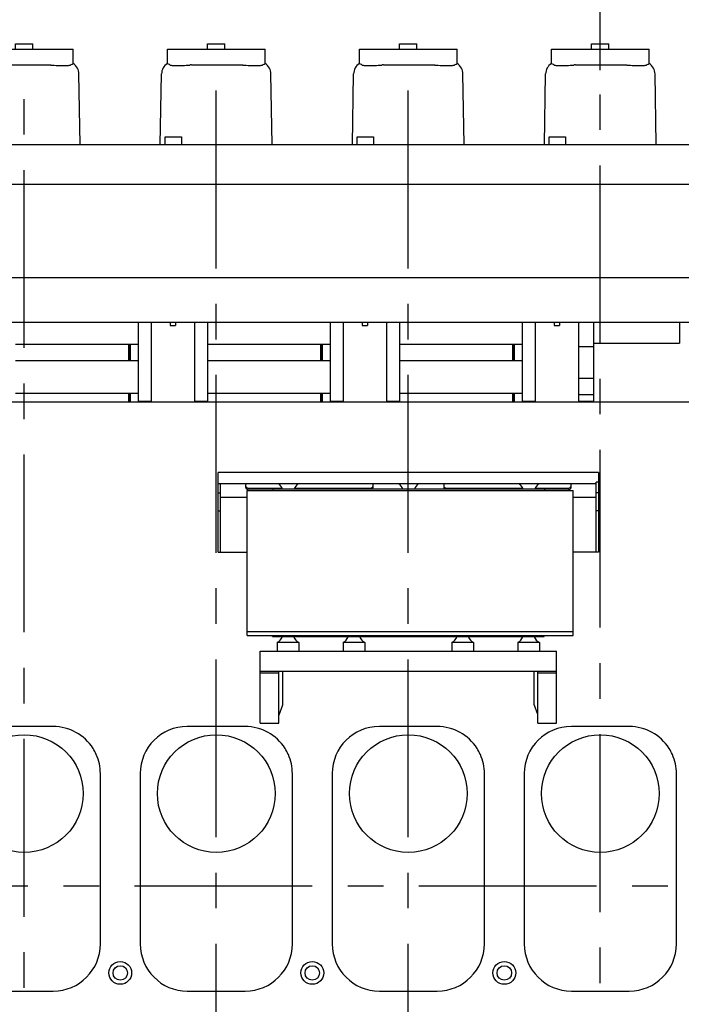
# Model space of a CAD drawing. Header units: millimetres. Extents: x 0 to 1189, y 0 to 841.
# Tile 89 of 117: x 770 to 861, y 584 to 720. Entities that reach past the tile are written whole.
import ezdxf
from ezdxf.enums import TextEntityAlignment as Align

# ---------------------------------------------------------------- set-up
doc = ezdxf.new("R2010")
doc.units = ezdxf.units.MM
doc.header["$LTSCALE"] = 65.395
doc.linetypes.add('CENTER', pattern=[0.6, 0.375, -0.075, 0.075, -0.075])
doc.layers.get('0').update_dxf_attribs({"linetype": 'CONTINUOUS'})
for name, color, linetype in [('0006_994800_79_SIMPLE1_X_PBL160', 7, 'CONTINUOUS'), ('1907_210700_40_SIMPLE1_T2_X_PBL199', 7, 'CONTINUOUS'), ('1907_210700_40_SIMPLE1_T2_X_PBL203', 7, 'CONTINUOUS'), ('1907_210700_40_SIMPLE1_T2_X_PBL205', 7, 'CONTINUOUS'), ('1907_210700_40_SIMPLE1_T2_X_PBL207', 7, 'CONTINUOUS'), ('1907_210700_40_SIMPLE1_X_ABL198', 7, 'CONTINUOUS'), ('1907_210700_40_SIMPLE1_X_ABL202', 7, 'CONTINUOUS'), ('1907_210700_40_SIMPLE1_X_ABL204', 7, 'CONTINUOUS'), ('1907_210700_40_SIMPLE1_X_ABL206', 7, 'CONTINUOUS'), ('1907_211000_02_SIMPLE1_T1_X_PBL193', 7, 'CONTINUOUS'), ('1907_211000_02_SIMPLE1_X_ABL192', 7, 'CONTINUOUS'), ('1907_884500_18_SIMPLE1_A#AF0_ABL136', 7, 'CONTINUOUS'), ('1907_884500_18_SIMPLE1_T1_A_PBL152', 7, 'CONTINUOUS'), ('1907_884500_18_SIMPLE1_T2_A_PBL170', 7, 'CONTINUOUS'), ('1947_000000_IMO-2_SKL_PBL135', 7, 'CONTINUOUS'), ('1947_111100_12_SIMPLE1_T1_X_PBL95', 7, 'CONTINUOUS'), ('1947_111100_12_SIMPLE1_X_ABL94', 7, 'CONTINUOUS'), ('1947_111200_09_SIMPLE1_C_ABL103', 7, 'CONTINUOUS'), ('1947_111200_09_SIMPLE1_T6_C_PBL128', 7, 'CONTINUOUS'), ('1947_111200_09_SIMPLE1_T6_C_PBL129', 7, 'CONTINUOUS'), ('1947_111200_09_SIMPLE1_T6_C_PBL130', 7, 'CONTINUOUS'), ('1947_111200_09_SIMPLE1_T6_C_PBL131', 7, 'CONTINUOUS'), ('1947_832000_08_SIMPLE1_T2_X_PBL178', 7, 'CONTINUOUS'), ('1947_832000_08_SIMPLE1_T2_X_PBL179', 7, 'CONTINUOUS'), ('1947_832000_08_SIMPLE1_T2_X_PBL180', 7, 'CONTINUOUS'), ('1947_832000_08_SIMPLE1_T3_X_PBL183', 7, 'CONTINUOUS'), ('1947_832000_08_SIMPLE1_T3_X_PBL184', 7, 'CONTINUOUS'), ('1947_832000_08_SIMPLE1_T3_X_PBL186', 7, 'CONTINUOUS'), ('1947_832000_08_SIMPLE1_T3_X_PBL187', 7, 'CONTINUOUS'), ('1947_832000_08_SIMPLE1_T3_X_PBL188', 7, 'CONTINUOUS'), ('1947_832000_08_SIMPLE1_T5_X_PBL190', 7, 'CONTINUOUS'), ('1947_832000_08_SIMPLE1_T5_X_PBL191', 7, 'CONTINUOUS'), ('1947_832000_08_SIMPLE1_X_ABL118', 7, 'CONTINUOUS'), ('1947_864200_02_ABL194', 7, 'CONTINUOUS'), ('1947_864200_02_SKL_PBL200', 7, 'CONTINUOUS'), ('32007_040000_TLKGS_KS_V_ABL99', 7, 'CONTINUOUS'), ('32007_041000_TLKGS_KS_V_ABL100', 7, 'CONTINUOUS'), ('32007_833000_01_SIMPLE1_T1_X_PBL181', 7, 'CONTINUOUS'), ('32007_833000_01_SIMPLE1_X#AF0_ABL27', 7, 'CONTINUOUS'), ('32087_000000_TLKGS_MARKETING_ABL3', 7, 'CONTINUOUS'), ('32087_030000_TLKGS_ABL153', 7, 'CONTINUOUS'), ('32087_030000_TLKGS_V_ABL14', 7, 'CONTINUOUS'), ('32087_100000_TLKGS_V_ABL20', 7, 'CONTINUOUS'), ('32087_111000_01_SIMPLE1_X_ABL93', 7, 'CONTINUOUS'), ('32087_171000_01_SIMPLE1_T2_X_PBL197', 7, 'CONTINUOUS'), ('32087_171000_01_SIMPLE1_T2_X_PBL201', 7, 'CONTINUOUS'), ('32087_171000_01_SIMPLE1_T2_X_PBL208', 7, 'CONTINUOUS'), ('32087_171000_01_SIMPLE1_T2_X_PBL209', 7, 'CONTINUOUS'), ('32087_171000_01_SIMPLE1_X_ABL141', 7, 'CONTINUOUS'), ('32087_200000_TLKGS_V_ABL120', 7, 'CONTINUOUS'), ('32087_700000_TLKGS_V_ABL15', 7, 'CONTINUOUS'), ('32087_727000_01_SIMPLE1_T1_X_PBL17', 7, 'CONTINUOUS'), ('32087_727000_01_SIMPLE1_X_ABL16', 7, 'CONTINUOUS'), ('32087_800000_TLKGS_ABL154', 7, 'CONTINUOUS'), ('32087_800000_TLKGS_V_ABL26', 7, 'CONTINUOUS'), ('new_view_1_VBL0', 7, 'CONTINUOUS')]:
    doc.layers.add(name, color=color, linetype=linetype)
doc.styles.get("Standard").update_dxf_attribs({"font": 'txt', "width": 0.6})
doc.dimstyles.new('DIMSTYLE_2', dxfattribs={"dimtxt": 3.5, "dimasz": 3.5, "dimexe": 1.8, "dimexo": 0, "dimgap": 0.875, "dimtad": 1, "dimdec": 0, "dimlfac": 20, "dimdsep": 46, "dimtxsty": 'Standard', "dimblk": '_FILLED', "dimblk1": '_FILLED', "dimblk2": '_FILLED', "dimcen": 0.09, "dimadec": 0, "dimazin": 0, "dimtp": 2, "dimtm": 2, "dimtfac": 1, "dimtdec": 0, "dimtofl": 0, "dimtmove": 0, "dimatfit": 3, "dimldrblk": '_FILLED', "dimfxl": 1, "dimtolj": 1, "dimarcsym": 0})

# ---------------------------------------------------------------- blocks, each defined once
blk = doc.blocks.new('_FILLED')
at = {"color": 0, "linetype": 'ByBlock'}
blk.add_solid([(0, 0), (-1, 0.167), (-1, -0.167)], dxfattribs=at)
blk = doc.blocks.new('*D3')
at = {"color": 2, "linetype": 'Continuous'}
for p, q in [((565.94, 756.26), (565.94, 763.35)), ((850, 712.55), (850, 763.35)), ((565.94, 761.55), (707.97, 761.55)), ((850, 761.55), (707.97, 761.55))]:
    blk.add_line(p, q, dxfattribs=at)
at = {"color": 2, "linetype": 'Continuous', "xscale": 3.5, "yscale": 3.5, "zscale": 3.5, "rotation": 180}
blk.add_blockref('_FILLED', (565.94, 761.55), dxfattribs=at)
at = {"color": 2, "linetype": 'Continuous', "xscale": 3.5, "yscale": 3.5, "zscale": 3.5}
blk.add_blockref('_FILLED', (850, 761.55), dxfattribs=at)
at = {"color": 2, "linetype": 'Continuous', "width": 0.619048}
blk.add_text('5681', height=3.5, dxfattribs=at).set_placement((707.97, 762.42), align=Align.CENTER)
blk = doc.blocks.new('*D24')
at = {"color": 2, "linetype": 'Continuous'}
for p, q in [((589.89, 748.52), (907.24, 748.52)), ((905.44, 748.52), (905.44, 674.26)), ((905.44, 600), (905.44, 674.26)), ((885.6, 600), (907.24, 600))]:
    blk.add_line(p, q, dxfattribs=at)
at = {"color": 2, "linetype": 'Continuous', "xscale": 3.5, "yscale": 3.5, "zscale": 3.5}
for p, rotation in [((905.44, 748.52), 90), ((905.44, 600), 270)]:
    blk.add_blockref('_FILLED', p, dxfattribs=dict(at, rotation=rotation))
at = {"color": 2, "linetype": 'Continuous', "width": 0.690476}
blk.add_text('2970', height=3.5, rotation=90, dxfattribs=at).set_placement((904.56, 674.26), align=Align.CENTER)
blk = doc.blocks.new('32087_727000_01_SIMPLE1_T1_X_PBL17', base_point=(724.19, 712.25))
at = {"layer": '32087_727000_01_SIMPLE1_T1_X_PBL17', "color": 7, "linetype": 'Continuous'}
for p, q in [((648.92, 702.3), (868.52, 702.3)), ((782.48, 702.3), (785.02, 702.3)), ((782.48, 702.3), (782.48, 702.3)), ((785.02, 702.3), (785.02, 702.3)), ((789.96, 703.35), (792.21, 703.35)), ((789.96, 702.3), (789.96, 703.35)), ((792.21, 703.35), (792.21, 702.3)), ((808.98, 702.3), (811.52, 702.3)), ((808.98, 702.3), (808.98, 702.3)), ((811.52, 702.3), (811.52, 702.3)), ((816.46, 703.35), (818.71, 703.35)), ((816.46, 702.3), (816.46, 703.35)), ((818.71, 703.35), (818.71, 702.3)), ((835.48, 702.3), (838.02, 702.3)), ((835.48, 702.3), (835.48, 702.3)), ((838.02, 702.3), (838.02, 702.3)), ((842.96, 703.35), (845.21, 703.35)), ((842.96, 702.3), (842.96, 703.35)), ((845.21, 703.35), (845.21, 702.3)), ((648.92, 696.83), (868.52, 696.83)), ((648.92, 683.93), (868.52, 683.93)), ((648.92, 677.8), (868.52, 677.8))]:
    blk.add_line(p, q, dxfattribs=at)
blk = doc.blocks.new('32087_727000_01_SIMPLE1_X_ABL16', base_point=(724.19, 712.25))
at = {"layer": '32087_727000_01_SIMPLE1_T1_X_PBL17'}
blk.add_blockref('32087_727000_01_SIMPLE1_T1_X_PBL17', (724.19, 712.25), dxfattribs=at)
blk = doc.blocks.new('32087_700000_TLKGS_V_ABL15', base_point=(724.19, 712.25))
at = {"layer": '32087_727000_01_SIMPLE1_X_ABL16'}
blk.add_blockref('32087_727000_01_SIMPLE1_X_ABL16', (724.19, 712.25), dxfattribs=at)
blk = doc.blocks.new('1947_111100_12_SIMPLE1_T1_X_PBL95', base_point=(754.8, 619.62))
at = {"layer": '1947_111100_12_SIMPLE1_T1_X_PBL95', "color": 7, "linetype": 'Continuous'}
blk.add_line((863.96, 666.75), (645.14, 666.75), dxfattribs=at)
for centre, radius in [((783.75, 588), 1.57), ((810.25, 588), 1.57), ((836.75, 588), 1.57), ((783.75, 588), 1), ((810.25, 588), 1), ((836.75, 588), 1)]:
    blk.add_circle(centre, radius, dxfattribs=at)
blk = doc.blocks.new('1947_111100_12_SIMPLE1_X_ABL94', base_point=(754.8, 619.625))
at = {"layer": '1947_111100_12_SIMPLE1_T1_X_PBL95'}
blk.add_blockref('1947_111100_12_SIMPLE1_T1_X_PBL95', (754.8, 619.625), dxfattribs=at)
blk = doc.blocks.new('32087_111000_01_SIMPLE1_X_ABL93', base_point=(754.8, 619.625))
at = {"layer": '1947_111100_12_SIMPLE1_X_ABL94'}
blk.add_blockref('1947_111100_12_SIMPLE1_X_ABL94', (754.8, 619.625), dxfattribs=at)
blk = doc.blocks.new('1947_111200_09_SIMPLE1_T6_C_PBL128', base_point=(770.5, 603.75))
at = {"layer": '1947_111200_09_SIMPLE1_T6_C_PBL128', "color": 7, "linetype": 'Continuous'}
for p, q in [((774.5, 622), (766.5, 622)), ((760, 615.5), (760, 592)), ((781, 592), (781, 615.5)), ((766.5, 585.5), (774.5, 585.5))]:
    blk.add_line(p, q, dxfattribs=at)
blk.add_circle((770.5, 612.75), 8.12, dxfattribs=at)
for centre, radius, start, end in [((766.5, 615.5), 6.5, 90, 180), ((774.5, 615.5), 6.5, 32.2971, 90), ((774.55, 615.53), 6.44, 23.9005, 32.3361), ((774.48, 615.5), 6.52, 0, 23.9005), ((766.5, 592), 6.5, 180, 270), ((774.5, 592), 6.5, 270, 360)]:
    blk.add_arc(centre, radius, start, end, dxfattribs=at)
blk = doc.blocks.new('1947_111200_09_SIMPLE1_T6_C_PBL129', base_point=(797, 603.75))
at = {"layer": '1947_111200_09_SIMPLE1_T6_C_PBL129', "color": 7, "linetype": 'Continuous'}
for p, q in [((801, 622), (793, 622)), ((786.5, 615.5), (786.5, 592)), ((807.5, 592), (807.5, 615.5)), ((793, 585.5), (801, 585.5))]:
    blk.add_line(p, q, dxfattribs=at)
blk.add_circle((797, 612.75), 8.12, dxfattribs=at)
for centre, radius, start, end in [((793, 615.5), 6.5, 90, 180), ((801, 615.5), 6.5, 32.2971, 90), ((801.05, 615.53), 6.44, 23.9005, 32.3361), ((800.98, 615.5), 6.52, 0, 23.9005), ((793, 592), 6.5, 180, 270), ((801, 592), 6.5, 270, 360)]:
    blk.add_arc(centre, radius, start, end, dxfattribs=at)
blk = doc.blocks.new('1947_111200_09_SIMPLE1_T6_C_PBL130', base_point=(823.5, 603.75))
at = {"layer": '1947_111200_09_SIMPLE1_T6_C_PBL130', "color": 7, "linetype": 'Continuous'}
for p, q in [((827.5, 622), (819.5, 622)), ((813, 615.5), (813, 592)), ((834, 592), (834, 615.5)), ((819.5, 585.5), (827.5, 585.5))]:
    blk.add_line(p, q, dxfattribs=at)
blk.add_circle((823.5, 612.75), 8.12, dxfattribs=at)
for centre, radius, start, end in [((819.5, 615.5), 6.5, 90, 180), ((827.5, 615.5), 6.5, 32.2971, 90), ((827.55, 615.53), 6.44, 23.9005, 32.3361), ((827.48, 615.5), 6.52, 0, 23.9005), ((819.5, 592), 6.5, 180, 270), ((827.5, 592), 6.5, 270, 360)]:
    blk.add_arc(centre, radius, start, end, dxfattribs=at)
blk = doc.blocks.new('1947_111200_09_SIMPLE1_T6_C_PBL131', base_point=(850, 603.75))
at = {"layer": '1947_111200_09_SIMPLE1_T6_C_PBL131', "color": 7, "linetype": 'Continuous'}
for p, q in [((854, 622), (846, 622)), ((839.5, 615.5), (839.5, 592)), ((860.5, 592), (860.5, 615.5)), ((846, 585.5), (854, 585.5))]:
    blk.add_line(p, q, dxfattribs=at)
blk.add_circle((850, 612.75), 8.12, dxfattribs=at)
for centre, radius, start, end in [((846, 615.5), 6.5, 90, 180), ((854, 615.5), 6.5, 32.2971, 90), ((854.05, 615.53), 6.44, 23.9005, 32.3361), ((853.98, 615.5), 6.52, 0, 23.9005), ((846, 592), 6.5, 180, 270), ((854, 592), 6.5, 270, 360)]:
    blk.add_arc(centre, radius, start, end, dxfattribs=at)
blk = doc.blocks.new('1947_111200_09_SIMPLE1_C_ABL103', base_point=(758.85, 624.9375))
at = {"layer": '1947_111200_09_SIMPLE1_T6_C_PBL128'}
blk.add_blockref('1947_111200_09_SIMPLE1_T6_C_PBL128', (770.50162, 603.75), dxfattribs=at)
at = {"layer": '1947_111200_09_SIMPLE1_T6_C_PBL129'}
blk.add_blockref('1947_111200_09_SIMPLE1_T6_C_PBL129', (797.00108, 603.75), dxfattribs=at)
at = {"layer": '1947_111200_09_SIMPLE1_T6_C_PBL130'}
blk.add_blockref('1947_111200_09_SIMPLE1_T6_C_PBL130', (823.50054, 603.75), dxfattribs=at)
at = {"layer": '1947_111200_09_SIMPLE1_T6_C_PBL131'}
blk.add_blockref('1947_111200_09_SIMPLE1_T6_C_PBL131', (850, 603.75), dxfattribs=at)
blk = doc.blocks.new('32087_171000_01_SIMPLE1_T2_X_PBL197', base_point=(771.8, 670.75))
at = {"layer": '32087_171000_01_SIMPLE1_T2_X_PBL197', "color": 7, "linetype": 'Continuous'}
for p, q in [((758.6, 672.5), (758.6, 674.75)), ((758.67, 672.5), (758.67, 674.75)), ((784.92, 672.5), (784.92, 674.75)), ((785, 672.5), (785, 674.75)), ((758.6, 666.75), (758.6, 668)), ((758.67, 666.75), (758.67, 668)), ((784.92, 666.75), (784.92, 668)), ((785, 666.75), (785, 668))]:
    blk.add_line(p, q, dxfattribs=at)
blk = doc.blocks.new('32087_171000_01_SIMPLE1_T2_X_PBL201', base_point=(798.3, 670.75))
at = {"layer": '32087_171000_01_SIMPLE1_T2_X_PBL201', "color": 7, "linetype": 'Continuous'}
for p, q in [((785.1, 672.5), (785.1, 674.75)), ((785.17, 672.5), (785.17, 674.75)), ((811.42, 672.5), (811.42, 674.75)), ((811.5, 672.5), (811.5, 674.75)), ((785.1, 666.75), (785.1, 668)), ((785.17, 666.75), (785.17, 668)), ((811.42, 666.75), (811.42, 668)), ((811.5, 666.75), (811.5, 668))]:
    blk.add_line(p, q, dxfattribs=at)
blk = doc.blocks.new('32087_171000_01_SIMPLE1_T2_X_PBL208', base_point=(824.8, 670.75))
at = {"layer": '32087_171000_01_SIMPLE1_T2_X_PBL208', "color": 7, "linetype": 'Continuous'}
for p, q in [((811.6, 672.5), (811.6, 674.75)), ((811.67, 672.5), (811.67, 674.75)), ((837.92, 672.5), (837.92, 674.75)), ((838, 672.5), (838, 674.75)), ((811.6, 666.75), (811.6, 668)), ((811.67, 666.75), (811.67, 668)), ((837.92, 666.75), (837.92, 668)), ((838, 666.75), (838, 668))]:
    blk.add_line(p, q, dxfattribs=at)
blk = doc.blocks.new('32087_171000_01_SIMPLE1_T2_X_PBL209', base_point=(851.3, 670.9))
at = {"layer": '32087_171000_01_SIMPLE1_T2_X_PBL209', "color": 7, "linetype": 'Continuous'}
for p, q in [((838.1, 672.5), (838.1, 674.75)), ((838.17, 672.5), (838.17, 674.75)), ((864.42, 666.98), (864.42, 675.05)), ((864.5, 666.98), (864.5, 675.05)), ((838.1, 666.75), (838.1, 668)), ((838.17, 666.75), (838.17, 668))]:
    blk.add_line(p, q, dxfattribs=at)
blk = doc.blocks.new('32087_171000_01_SIMPLE1_X_ABL141', base_point=(771.71, 670.9))
at = {"layer": '32087_171000_01_SIMPLE1_T2_X_PBL197'}
blk.add_blockref('32087_171000_01_SIMPLE1_T2_X_PBL197', (771.8, 670.75), dxfattribs=at)
at = {"layer": '32087_171000_01_SIMPLE1_T2_X_PBL201'}
blk.add_blockref('32087_171000_01_SIMPLE1_T2_X_PBL201', (798.3, 670.75), dxfattribs=at)
at = {"layer": '32087_171000_01_SIMPLE1_T2_X_PBL208'}
blk.add_blockref('32087_171000_01_SIMPLE1_T2_X_PBL208', (824.8, 670.75), dxfattribs=at)
at = {"layer": '32087_171000_01_SIMPLE1_T2_X_PBL209'}
blk.add_blockref('32087_171000_01_SIMPLE1_T2_X_PBL209', (851.3, 670.9), dxfattribs=at)
blk = doc.blocks.new('32087_100000_TLKGS_V_ABL20', base_point=(742.475, 616.65))
at = {"layer": '1947_111200_09_SIMPLE1_C_ABL103'}
blk.add_blockref('1947_111200_09_SIMPLE1_C_ABL103', (758.85, 624.9375), dxfattribs=at)
at = {"layer": '32087_111000_01_SIMPLE1_X_ABL93'}
blk.add_blockref('32087_111000_01_SIMPLE1_X_ABL93', (754.8, 619.625), dxfattribs=at)
at = {"layer": '32087_171000_01_SIMPLE1_X_ABL141'}
blk.add_blockref('32087_171000_01_SIMPLE1_X_ABL141', (771.7125, 670.9), dxfattribs=at)
blk = doc.blocks.new('32007_833000_01_SIMPLE1_T1_X_PBL181', base_point=(848.02, 672.35))
at = {"layer": '32007_833000_01_SIMPLE1_T1_X_PBL181', "color": 7, "linetype": 'Continuous'}
for p, q in [((847, 677.13), (847, 675.05)), ((849.05, 677.8), (849.05, 666.9)), ((847, 674.42), (849.05, 674.42)), ((847, 672.2), (847, 670.07)), ((847, 670.07), (849.05, 670.07)), ((847, 667.8), (849.05, 667.8)), ((847, 666.9), (849.05, 666.9))]:
    blk.add_line(p, q, dxfattribs=at)
blk = doc.blocks.new('32007_833000_01_SIMPLE1_X#AF0_ABL27', base_point=(722.73, 652.15))
at = {"layer": '32007_833000_01_SIMPLE1_T1_X_PBL181'}
blk.add_blockref('32007_833000_01_SIMPLE1_T1_X_PBL181', (848.02, 672.35), dxfattribs=at)
blk = doc.blocks.new('1947_832000_08_SIMPLE1_T2_X_PBL178', base_point=(791, 672.27))
at = {"layer": '1947_832000_08_SIMPLE1_T2_X_PBL178', "color": 7, "linetype": 'Continuous'}
for p, q in [((788, 677.8), (788, 672.2)), ((790.62, 677.8), (790.62, 677.32)), ((790.62, 677.32), (791.38, 677.32)), ((791.38, 677.8), (791.38, 677.32)), ((794, 677.8), (794, 672.2)), ((788, 670.93), (788, 666.75)), ((794, 670.25), (794, 666.75)), ((788, 666.8), (794, 666.8))]:
    blk.add_line(p, q, dxfattribs=at)
blk = doc.blocks.new('1947_832000_08_SIMPLE1_T2_X_PBL179', base_point=(817.5, 672.27))
at = {"layer": '1947_832000_08_SIMPLE1_T2_X_PBL179', "color": 7, "linetype": 'Continuous'}
for p, q in [((814.5, 677.8), (814.5, 672.2)), ((817.12, 677.8), (817.12, 677.32)), ((817.12, 677.32), (817.88, 677.32)), ((817.88, 677.8), (817.88, 677.32)), ((820.5, 677.8), (820.5, 672.2)), ((814.5, 670.93), (814.5, 666.75)), ((820.5, 670.25), (820.5, 666.75)), ((814.5, 666.8), (820.5, 666.8))]:
    blk.add_line(p, q, dxfattribs=at)
blk = doc.blocks.new('1947_832000_08_SIMPLE1_T2_X_PBL180', base_point=(844, 672.27))
at = {"layer": '1947_832000_08_SIMPLE1_T2_X_PBL180', "color": 7, "linetype": 'Continuous'}
for p, q in [((841, 677.8), (841, 672.2)), ((843.62, 677.8), (843.62, 677.32)), ((843.62, 677.32), (844.38, 677.32)), ((844.38, 677.8), (844.38, 677.32)), ((847, 677.8), (847, 672.2)), ((847, 671.26), (847, 666.75)), ((841, 670.93), (841, 666.75)), ((841, 666.8), (847, 666.8))]:
    blk.add_line(p, q, dxfattribs=at)
blk = doc.blocks.new('1947_832000_08_SIMPLE1_T3_X_PBL183', base_point=(794.9, 672.35))
at = {"layer": '1947_832000_08_SIMPLE1_T3_X_PBL183', "color": 7, "linetype": 'Continuous'}
for p, q in [((794, 677.14), (794, 675.05)), ((795.8, 677.8), (795.8, 666.9)), ((794, 672.2), (794, 670.11)), ((794, 666.9), (795.8, 666.9))]:
    blk.add_line(p, q, dxfattribs=at)
blk = doc.blocks.new('1947_832000_08_SIMPLE1_T3_X_PBL184', base_point=(821.4, 672.35))
at = {"layer": '1947_832000_08_SIMPLE1_T3_X_PBL184', "color": 7, "linetype": 'Continuous'}
for p, q in [((820.5, 677.14), (820.5, 675.05)), ((822.3, 677.8), (822.3, 666.9)), ((820.5, 672.2), (820.5, 670.11)), ((820.5, 666.9), (822.3, 666.9))]:
    blk.add_line(p, q, dxfattribs=at)
blk = doc.blocks.new('1947_832000_08_SIMPLE1_T3_X_PBL186', base_point=(787.1, 672.35))
at = {"layer": '1947_832000_08_SIMPLE1_T3_X_PBL186', "color": 7, "linetype": 'Continuous'}
for p, q in [((786.2, 677.8), (786.2, 666.9)), ((788, 677.14), (788, 675.05)), ((788, 672.2), (788, 670.11)), ((786.2, 666.9), (788, 666.9))]:
    blk.add_line(p, q, dxfattribs=at)
blk = doc.blocks.new('1947_832000_08_SIMPLE1_T3_X_PBL187', base_point=(813.6, 672.35))
at = {"layer": '1947_832000_08_SIMPLE1_T3_X_PBL187', "color": 7, "linetype": 'Continuous'}
for p, q in [((812.7, 677.8), (812.7, 666.9)), ((814.5, 677.14), (814.5, 675.05)), ((814.5, 672.2), (814.5, 670.11)), ((812.7, 666.9), (814.5, 666.9))]:
    blk.add_line(p, q, dxfattribs=at)
blk = doc.blocks.new('1947_832000_08_SIMPLE1_T3_X_PBL188', base_point=(840.1, 672.35))
at = {"layer": '1947_832000_08_SIMPLE1_T3_X_PBL188', "color": 7, "linetype": 'Continuous'}
for p, q in [((839.2, 677.8), (839.2, 666.9)), ((841, 677.14), (841, 675.05)), ((841, 672.2), (841, 670.11)), ((839.2, 666.9), (841, 666.9))]:
    blk.add_line(p, q, dxfattribs=at)
blk = doc.blocks.new('1947_832000_08_SIMPLE1_T5_X_PBL190', base_point=(751.25, 670.25))
at = {"layer": '1947_832000_08_SIMPLE1_T5_X_PBL190', "color": 7, "linetype": 'Continuous'}
for p, q in [((769.3, 672.5), (786.2, 672.5)), ((795.8, 672.5), (812.7, 672.5)), ((822.3, 672.5), (839.2, 672.5)), ((769.3, 668), (786.2, 668)), ((795.8, 668), (812.7, 668)), ((822.3, 668), (839.2, 668))]:
    blk.add_line(p, q, dxfattribs=at)
blk = doc.blocks.new('1947_832000_08_SIMPLE1_T5_X_PBL191', base_point=(751.25, 674.75))
at = {"layer": '1947_832000_08_SIMPLE1_T5_X_PBL191', "color": 7, "linetype": 'Continuous'}
for p, q in [((769.3, 674.75), (786.2, 674.75)), ((795.8, 674.75), (812.7, 674.75)), ((822.3, 674.75), (839.2, 674.75))]:
    blk.add_line(p, q, dxfattribs=at)
blk = doc.blocks.new('1947_832000_08_SIMPLE1_X_ABL118', base_point=(751.25, 672.27))
at = {"layer": '1947_832000_08_SIMPLE1_T2_X_PBL178'}
blk.add_blockref('1947_832000_08_SIMPLE1_T2_X_PBL178', (791, 672.27), dxfattribs=at)
at = {"layer": '1947_832000_08_SIMPLE1_T2_X_PBL179'}
blk.add_blockref('1947_832000_08_SIMPLE1_T2_X_PBL179', (817.5, 672.27), dxfattribs=at)
at = {"layer": '1947_832000_08_SIMPLE1_T2_X_PBL180'}
blk.add_blockref('1947_832000_08_SIMPLE1_T2_X_PBL180', (844, 672.27), dxfattribs=at)
at = {"layer": '1947_832000_08_SIMPLE1_T3_X_PBL183'}
blk.add_blockref('1947_832000_08_SIMPLE1_T3_X_PBL183', (794.9, 672.35), dxfattribs=at)
at = {"layer": '1947_832000_08_SIMPLE1_T3_X_PBL184'}
blk.add_blockref('1947_832000_08_SIMPLE1_T3_X_PBL184', (821.4, 672.35), dxfattribs=at)
at = {"layer": '1947_832000_08_SIMPLE1_T3_X_PBL186'}
blk.add_blockref('1947_832000_08_SIMPLE1_T3_X_PBL186', (787.1, 672.35), dxfattribs=at)
at = {"layer": '1947_832000_08_SIMPLE1_T3_X_PBL187'}
blk.add_blockref('1947_832000_08_SIMPLE1_T3_X_PBL187', (813.6, 672.35), dxfattribs=at)
at = {"layer": '1947_832000_08_SIMPLE1_T3_X_PBL188'}
blk.add_blockref('1947_832000_08_SIMPLE1_T3_X_PBL188', (840.1, 672.35), dxfattribs=at)
at = {"layer": '1947_832000_08_SIMPLE1_T5_X_PBL190'}
blk.add_blockref('1947_832000_08_SIMPLE1_T5_X_PBL190', (751.25, 670.25), dxfattribs=at)
at = {"layer": '1947_832000_08_SIMPLE1_T5_X_PBL191'}
blk.add_blockref('1947_832000_08_SIMPLE1_T5_X_PBL191', (751.25, 674.75), dxfattribs=at)
blk = doc.blocks.new('32087_800000_TLKGS_V_ABL26', base_point=(722.73, 652.15))
at = {"layer": '1947_832000_08_SIMPLE1_X_ABL118'}
blk.add_blockref('1947_832000_08_SIMPLE1_X_ABL118', (751.25, 672.27), dxfattribs=at)
at = {"layer": '32007_833000_01_SIMPLE1_X#AF0_ABL27'}
blk.add_blockref('32007_833000_01_SIMPLE1_X#AF0_ABL27', (722.73, 652.15), dxfattribs=at)
blk = doc.blocks.new('1907_211000_02_SIMPLE1_T1_X_PBL193', base_point=(854.98, 676.35))
at = {"layer": '1907_211000_02_SIMPLE1_T1_X_PBL193', "color": 7, "linetype": 'Continuous'}
for p in [(860.92, 677.8), (849.05, 674.9)]:
    blk.add_line(p, (860.92, 674.9), dxfattribs=at)
blk = doc.blocks.new('1907_211000_02_SIMPLE1_X_ABL192', base_point=(854.98, 676.35))
at = {"layer": '1907_211000_02_SIMPLE1_T1_X_PBL193'}
blk.add_blockref('1907_211000_02_SIMPLE1_T1_X_PBL193', (854.98, 676.35), dxfattribs=at)
blk = doc.blocks.new('1907_210700_40_SIMPLE1_T2_X_PBL199', base_point=(770.5, 709.25))
at = {"layer": '1907_210700_40_SIMPLE1_T2_X_PBL199', "color": 7, "linetype": 'Continuous'}
for p, q in [((769.3, 715.45), (769.3, 716.2)), ((769.3, 716.2), (771.7, 716.2)), ((771.7, 715.45), (771.7, 716.2)), ((763.75, 713.47), (763.75, 715.45)), ((763.75, 715.45), (777.25, 715.45)), ((777.25, 713.47), (777.25, 715.45)), ((767.07, 713.27), (773.93, 713.27)), ((762.78, 702.3), (762.95, 712.03)), ((778.21, 702.3), (778.05, 712.03))]:
    blk.add_line(p, q, dxfattribs=at)
for centre, radius, start, end in [((764.7, 712), 1.75, 122.8546, 179.0423), ((764.08, 713.23), 0.0524, 51.5282, 56.4511), ((767.07, 710.13), 3.14, 89.9865, 93.9813), ((773.94, 710.13), 3.13, 86.0227, 90.0625), ((776.92, 713.23), 0.0517, 123.3566, 128.2037), ((776.3, 712), 1.75, 0.9843, 56.9112)]:
    blk.add_arc(centre, radius, start, end, dxfattribs=at)
for points, knots in [([(763.75, 713.47), (763.75, 713.47), (763.75, 713.47), (763.75, 713.47), (763.75, 713.47)], [0, 0, 0, 0, 0.260085, 1, 1, 1, 1]), ([(763.77, 713.47), (763.8, 713.45), (763.91, 713.4), (764.02, 713.33), (764.11, 713.28)], [0, 0, 0, 0, 0.242691, 1, 1, 1, 1]), ([(764.11, 713.27), (764.12, 713.27), (764.15, 713.25), (764.24, 713.23), (764.41, 713.21), (764.68, 713.19), (765.02, 713.18), (765.42, 713.19), (766.04, 713.21), (766.52, 713.24), (766.85, 713.26)], [0, 0, 0, 0, 0.014473, 0.036542, 0.104049, 0.201512, 0.325978, 0.473353, 0.638647, 1, 1, 1, 1]), ([(774.15, 713.26), (774.48, 713.24), (774.96, 713.21), (775.58, 713.19), (775.98, 713.18), (776.32, 713.19), (776.59, 713.21), (776.76, 713.23), (776.85, 713.25), (776.88, 713.26), (776.89, 713.27)], [0, 0, 0, 0, 0.36138, 0.526686, 0.674072, 0.798546, 0.89601, 0.963503, 0.985556, 1, 1, 1, 1]), ([(776.89, 713.27), (776.92, 713.29), (777.03, 713.36), (777.15, 713.42), (777.23, 713.46)], [0, 0, 0, 0, 0.258219, 1, 1, 1, 1]), ([(777.25, 713.46), (777.25, 713.46), (777.25, 713.46), (777.25, 713.46), (777.25, 713.47)], [0, 0, 0, 0, 0.73992, 1, 1, 1, 1])]:
    blk.add_open_spline(points, degree=3, knots=knots, dxfattribs=at)
for points in [[(763.75, 713.47), (763.76, 713.47), (763.76, 713.47), (763.77, 713.47)], [(777.23, 713.46), (777.24, 713.46), (777.24, 713.46), (777.25, 713.46)]]:
    blk.add_open_spline(points, degree=3, dxfattribs=at)
blk = doc.blocks.new('1907_210700_40_SIMPLE1_X_ABL198', base_point=(770.5, 709.25))
at = {"layer": '1907_210700_40_SIMPLE1_T2_X_PBL199'}
blk.add_blockref('1907_210700_40_SIMPLE1_T2_X_PBL199', (770.5, 709.25), dxfattribs=at)
blk = doc.blocks.new('1907_210700_40_SIMPLE1_T2_X_PBL203', base_point=(797, 709.25))
at = {"layer": '1907_210700_40_SIMPLE1_T2_X_PBL203', "color": 7, "linetype": 'Continuous'}
for p, q in [((795.8, 716.2), (798.2, 716.2)), ((795.8, 715.45), (795.8, 716.2)), ((798.2, 715.45), (798.2, 716.2)), ((790.25, 715.45), (803.75, 715.45)), ((790.25, 713.47), (790.25, 715.45)), ((803.75, 713.47), (803.75, 715.45)), ((793.57, 713.27), (800.43, 713.27)), ((789.28, 702.3), (789.45, 712.03)), ((804.71, 702.3), (804.55, 712.03))]:
    blk.add_line(p, q, dxfattribs=at)
for centre, radius, start, end in [((791.2, 712), 1.75, 122.8546, 179.0423), ((790.58, 713.23), 0.0524, 51.5282, 56.4511), ((793.57, 710.13), 3.14, 89.9865, 93.9813), ((800.44, 710.13), 3.13, 86.0227, 90.0625), ((803.42, 713.23), 0.0517, 123.3566, 128.2037), ((802.8, 712), 1.75, 0.9843, 56.9112)]:
    blk.add_arc(centre, radius, start, end, dxfattribs=at)
for points, knots in [([(790.25, 713.47), (790.25, 713.47), (790.25, 713.47), (790.25, 713.47), (790.25, 713.47)], [0, 0, 0, 0, 0.260085, 1, 1, 1, 1]), ([(790.27, 713.47), (790.3, 713.45), (790.41, 713.4), (790.52, 713.33), (790.61, 713.28)], [0, 0, 0, 0, 0.242691, 1, 1, 1, 1]), ([(790.61, 713.27), (790.62, 713.27), (790.65, 713.25), (790.74, 713.23), (790.91, 713.21), (791.18, 713.19), (791.52, 713.18), (791.92, 713.19), (792.54, 713.21), (793.02, 713.24), (793.35, 713.26)], [0, 0, 0, 0, 0.014473, 0.036542, 0.104049, 0.201512, 0.325978, 0.473353, 0.638647, 1, 1, 1, 1]), ([(800.65, 713.26), (800.98, 713.24), (801.46, 713.21), (802.08, 713.19), (802.48, 713.18), (802.82, 713.19), (803.09, 713.21), (803.26, 713.23), (803.35, 713.25), (803.38, 713.26), (803.39, 713.27)], [0, 0, 0, 0, 0.36138, 0.526686, 0.674072, 0.798546, 0.89601, 0.963503, 0.985556, 1, 1, 1, 1]), ([(803.39, 713.27), (803.42, 713.29), (803.53, 713.36), (803.65, 713.42), (803.73, 713.46)], [0, 0, 0, 0, 0.258219, 1, 1, 1, 1]), ([(803.75, 713.46), (803.75, 713.46), (803.75, 713.46), (803.75, 713.46), (803.75, 713.47)], [0, 0, 0, 0, 0.73992, 1, 1, 1, 1])]:
    blk.add_open_spline(points, degree=3, knots=knots, dxfattribs=at)
for points in [[(790.25, 713.47), (790.26, 713.47), (790.26, 713.47), (790.27, 713.47)], [(803.73, 713.46), (803.74, 713.46), (803.74, 713.46), (803.75, 713.46)]]:
    blk.add_open_spline(points, degree=3, dxfattribs=at)
blk = doc.blocks.new('1907_210700_40_SIMPLE1_X_ABL202', base_point=(797, 709.25))
at = {"layer": '1907_210700_40_SIMPLE1_T2_X_PBL203'}
blk.add_blockref('1907_210700_40_SIMPLE1_T2_X_PBL203', (797, 709.25), dxfattribs=at)
blk = doc.blocks.new('1907_210700_40_SIMPLE1_T2_X_PBL205', base_point=(823.5, 709.25))
at = {"layer": '1907_210700_40_SIMPLE1_T2_X_PBL205', "color": 7, "linetype": 'Continuous'}
for p, q in [((822.3, 716.2), (824.7, 716.2)), ((822.3, 715.45), (822.3, 716.2)), ((824.7, 715.45), (824.7, 716.2)), ((816.75, 715.45), (830.25, 715.45)), ((816.75, 713.47), (816.75, 715.45)), ((830.25, 713.47), (830.25, 715.45)), ((820.07, 713.27), (826.93, 713.27)), ((815.78, 702.3), (815.95, 712.03)), ((831.21, 702.3), (831.05, 712.03))]:
    blk.add_line(p, q, dxfattribs=at)
for centre, radius, start, end in [((817.7, 712), 1.75, 122.8546, 179.0423), ((817.08, 713.23), 0.0524, 51.5282, 56.4511), ((820.07, 710.13), 3.14, 89.9865, 93.9813), ((826.94, 710.13), 3.13, 86.0227, 90.0625), ((829.92, 713.23), 0.0517, 123.3566, 128.2037), ((829.3, 712), 1.75, 0.9843, 56.9112)]:
    blk.add_arc(centre, radius, start, end, dxfattribs=at)
for points, knots in [([(816.75, 713.47), (816.75, 713.47), (816.75, 713.47), (816.75, 713.47), (816.75, 713.47)], [0, 0, 0, 0, 0.260085, 1, 1, 1, 1]), ([(816.77, 713.47), (816.8, 713.45), (816.91, 713.4), (817.02, 713.33), (817.11, 713.28)], [0, 0, 0, 0, 0.242691, 1, 1, 1, 1]), ([(817.11, 713.27), (817.12, 713.27), (817.15, 713.25), (817.24, 713.23), (817.41, 713.21), (817.68, 713.19), (818.02, 713.18), (818.42, 713.19), (819.04, 713.21), (819.52, 713.24), (819.85, 713.26)], [0, 0, 0, 0, 0.014473, 0.036542, 0.104049, 0.201512, 0.325978, 0.473353, 0.638647, 1, 1, 1, 1]), ([(827.15, 713.26), (827.48, 713.24), (827.96, 713.21), (828.58, 713.19), (828.98, 713.18), (829.32, 713.19), (829.59, 713.21), (829.76, 713.23), (829.85, 713.25), (829.88, 713.26), (829.89, 713.27)], [0, 0, 0, 0, 0.36138, 0.526686, 0.674072, 0.798546, 0.89601, 0.963503, 0.985556, 1, 1, 1, 1]), ([(829.89, 713.27), (829.92, 713.29), (830.03, 713.36), (830.15, 713.42), (830.23, 713.46)], [0, 0, 0, 0, 0.258219, 1, 1, 1, 1]), ([(830.25, 713.46), (830.25, 713.46), (830.25, 713.46), (830.25, 713.46), (830.25, 713.47)], [0, 0, 0, 0, 0.73992, 1, 1, 1, 1])]:
    blk.add_open_spline(points, degree=3, knots=knots, dxfattribs=at)
for points in [[(816.75, 713.47), (816.76, 713.47), (816.76, 713.47), (816.77, 713.47)], [(830.23, 713.46), (830.24, 713.46), (830.24, 713.46), (830.25, 713.46)]]:
    blk.add_open_spline(points, degree=3, dxfattribs=at)
blk = doc.blocks.new('1907_210700_40_SIMPLE1_X_ABL204', base_point=(823.5, 709.25))
at = {"layer": '1907_210700_40_SIMPLE1_T2_X_PBL205'}
blk.add_blockref('1907_210700_40_SIMPLE1_T2_X_PBL205', (823.5, 709.25), dxfattribs=at)
blk = doc.blocks.new('1907_210700_40_SIMPLE1_T2_X_PBL207', base_point=(850, 709.25))
at = {"layer": '1907_210700_40_SIMPLE1_T2_X_PBL207', "color": 7, "linetype": 'Continuous'}
for p, q in [((848.8, 716.2), (851.2, 716.2)), ((848.8, 715.45), (848.8, 716.2)), ((851.2, 715.45), (851.2, 716.2)), ((843.25, 715.45), (856.75, 715.45)), ((843.25, 713.47), (843.25, 715.45)), ((856.75, 713.47), (856.75, 715.45)), ((846.57, 713.27), (853.43, 713.27)), ((842.28, 702.3), (842.45, 712.03)), ((857.71, 702.3), (857.55, 712.03))]:
    blk.add_line(p, q, dxfattribs=at)
for centre, radius, start, end in [((844.2, 712), 1.75, 122.8546, 179.0423), ((843.58, 713.23), 0.0524, 51.5282, 56.4511), ((846.57, 710.13), 3.14, 89.9865, 93.9813), ((853.44, 710.13), 3.13, 86.0227, 90.0625), ((856.42, 713.23), 0.0517, 123.3566, 128.2037), ((855.8, 712), 1.75, 0.9843, 56.9112)]:
    blk.add_arc(centre, radius, start, end, dxfattribs=at)
for points, knots in [([(843.25, 713.47), (843.25, 713.47), (843.25, 713.47), (843.25, 713.47), (843.25, 713.47)], [0, 0, 0, 0, 0.260085, 1, 1, 1, 1]), ([(843.27, 713.47), (843.3, 713.45), (843.41, 713.4), (843.52, 713.33), (843.61, 713.28)], [0, 0, 0, 0, 0.242691, 1, 1, 1, 1]), ([(843.61, 713.27), (843.62, 713.27), (843.65, 713.25), (843.74, 713.23), (843.91, 713.21), (844.18, 713.19), (844.52, 713.18), (844.92, 713.19), (845.54, 713.21), (846.02, 713.24), (846.35, 713.26)], [0, 0, 0, 0, 0.014473, 0.036542, 0.104049, 0.201512, 0.325978, 0.473353, 0.638647, 1, 1, 1, 1]), ([(853.65, 713.26), (853.98, 713.24), (854.46, 713.21), (855.08, 713.19), (855.48, 713.18), (855.82, 713.19), (856.09, 713.21), (856.26, 713.23), (856.35, 713.25), (856.38, 713.26), (856.39, 713.27)], [0, 0, 0, 0, 0.36138, 0.526686, 0.674072, 0.798546, 0.89601, 0.963503, 0.985556, 1, 1, 1, 1]), ([(856.39, 713.27), (856.42, 713.29), (856.53, 713.36), (856.65, 713.42), (856.73, 713.46)], [0, 0, 0, 0, 0.258219, 1, 1, 1, 1]), ([(856.75, 713.46), (856.75, 713.46), (856.75, 713.46), (856.75, 713.46), (856.75, 713.47)], [0, 0, 0, 0, 0.73992, 1, 1, 1, 1])]:
    blk.add_open_spline(points, degree=3, knots=knots, dxfattribs=at)
for points in [[(843.25, 713.47), (843.26, 713.47), (843.26, 713.47), (843.27, 713.47)], [(856.73, 713.46), (856.74, 713.46), (856.74, 713.46), (856.75, 713.46)]]:
    blk.add_open_spline(points, degree=3, dxfattribs=at)
blk = doc.blocks.new('1907_210700_40_SIMPLE1_X_ABL206', base_point=(850, 709.25))
at = {"layer": '1907_210700_40_SIMPLE1_T2_X_PBL207'}
blk.add_blockref('1907_210700_40_SIMPLE1_T2_X_PBL207', (850, 709.25), dxfattribs=at)
blk = doc.blocks.new('32087_200000_TLKGS_V_ABL120', base_point=(758.85, 695.55))
at = {"layer": '1907_210700_40_SIMPLE1_X_ABL198'}
blk.add_blockref('1907_210700_40_SIMPLE1_X_ABL198', (770.5, 709.25), dxfattribs=at)
at = {"layer": '1907_210700_40_SIMPLE1_X_ABL202'}
blk.add_blockref('1907_210700_40_SIMPLE1_X_ABL202', (797, 709.25), dxfattribs=at)
at = {"layer": '1907_210700_40_SIMPLE1_X_ABL204'}
blk.add_blockref('1907_210700_40_SIMPLE1_X_ABL204', (823.5, 709.25), dxfattribs=at)
at = {"layer": '1907_210700_40_SIMPLE1_X_ABL206'}
blk.add_blockref('1907_210700_40_SIMPLE1_X_ABL206', (850, 709.25), dxfattribs=at)
at = {"layer": '1907_211000_02_SIMPLE1_X_ABL192'}
blk.add_blockref('1907_211000_02_SIMPLE1_X_ABL192', (854.98, 676.35), dxfattribs=at)
blk = doc.blocks.new('32087_030000_TLKGS_V_ABL14', base_point=(724.19, 639.92))
at = {"layer": '32087_100000_TLKGS_V_ABL20'}
blk.add_blockref('32087_100000_TLKGS_V_ABL20', (742.48, 616.65), dxfattribs=at)
at = {"layer": '32087_200000_TLKGS_V_ABL120'}
blk.add_blockref('32087_200000_TLKGS_V_ABL120', (758.85, 695.55), dxfattribs=at)
at = {"layer": '32087_700000_TLKGS_V_ABL15'}
blk.add_blockref('32087_700000_TLKGS_V_ABL15', (724.19, 712.25), dxfattribs=at)
at = {"layer": '32087_800000_TLKGS_V_ABL26'}
blk.add_blockref('32087_800000_TLKGS_V_ABL26', (722.73, 652.15), dxfattribs=at)
blk = doc.blocks.new('1907_884500_18_SIMPLE1_T1_A_PBL152', base_point=(823.5, 628.69))
at = {"layer": '1907_884500_18_SIMPLE1_T1_A_PBL152', "color": 7, "linetype": 'Continuous'}
for p, q in [((804.75, 634.4), (804.75, 634.57)), ((804.75, 634.4), (842.25, 634.4)), ((842.25, 634.4), (842.25, 634.57)), ((808.4, 633.58), (805.4, 633.58)), ((805.4, 633.58), (805.4, 632.39)), ((808.4, 633.58), (808.4, 632.39)), ((817.5, 633.58), (814.5, 633.58)), ((814.5, 633.58), (814.5, 632.39)), ((817.5, 633.58), (817.5, 632.39)), ((832.5, 633.58), (829.5, 633.58)), ((829.5, 633.58), (829.5, 632.39)), ((832.5, 633.58), (832.5, 632.39)), ((841.6, 633.58), (838.6, 633.58)), ((838.6, 633.58), (838.6, 632.39)), ((841.6, 633.58), (841.6, 632.39)), ((803.05, 632.39), (843.95, 632.39)), ((803.05, 622.48), (803.05, 632.39)), ((843.95, 622.48), (843.95, 632.39)), ((803.05, 629.63), (843.95, 629.63)), ((805.62, 629.37), (803.05, 629.37)), ((805.62, 622.48), (805.62, 629.63)), ((806.12, 629.63), (806.12, 624.94)), ((840.88, 625.04), (840.88, 629.63)), ((841.38, 622.48), (841.38, 629.63)), ((843.95, 629.37), (841.38, 629.37)), ((806.12, 624.94), (805.62, 623.57)), ((841.38, 623.67), (840.88, 625.04)), ((803.05, 622.48), (805.62, 622.48)), ((841.38, 622.48), (843.95, 622.48))]:
    blk.add_line(p, q, dxfattribs=at)
for centre, start, end in [((804.69, 634.89), 298.4339, 340.5293), ((809.11, 634.89), 199.4707, 241.5661), ((813.79, 634.89), 298.4339, 340.5293), ((818.21, 634.89), 199.4707, 241.5661), ((828.79, 634.89), 298.4339, 340.5293), ((833.21, 634.89), 199.4707, 241.5661), ((837.89, 634.89), 298.4339, 340.5293), ((842.31, 634.89), 199.4707, 241.5661)]:
    blk.add_arc(centre, 1.5, start, end, dxfattribs=at)
blk = doc.blocks.new('0006_994800_79_SIMPLE1_X_PBL160', base_point=(823.77, 644.57))
at = {"layer": '0006_994800_79_SIMPLE1_X_PBL160', "color": 7, "linetype": 'Continuous'}
for p, q in [((801.27, 654.57), (846.27, 654.57)), ((801.27, 634.57), (801.27, 654.57)), ((846.27, 634.57), (846.27, 654.57)), ((846.27, 635.07), (801.27, 635.07)), ((801.27, 634.57), (846.27, 634.57))]:
    blk.add_line(p, q, dxfattribs=at)
blk = doc.blocks.new('1907_884500_18_SIMPLE1_T2_A_PBL170', base_point=(823.52, 651.55))
at = {"layer": '1907_884500_18_SIMPLE1_T2_A_PBL170', "color": 7, "linetype": 'Continuous'}
for p, q in [((849.75, 657.05), (797.28, 657.05)), ((797.28, 646.05), (797.28, 657.05)), ((849.75, 657.05), (849.75, 646.05)), ((849.45, 655.48), (797.28, 655.48)), ((797.58, 646.05), (797.58, 655.48)), ((801.1, 654.97), (801.1, 655.36)), ((806.12, 654.83), (801.6, 654.83)), ((842.3, 654.75), (804.8, 654.75)), ((804.8, 654.75), (804.8, 654.57)), ((818.1, 654.83), (807.78, 654.83)), ((818.6, 655.36), (818.6, 654.97)), ((828.43, 654.97), (828.43, 655.36)), ((839.32, 654.83), (828.93, 654.83)), ((845.43, 654.83), (840.98, 654.83)), ((842.3, 654.75), (842.3, 654.57)), ((845.93, 655.36), (845.93, 654.97)), ((849.75, 655.69), (849.45, 655.69)), ((849.45, 646.05), (849.45, 655.69)), ((797.28, 654.23), (797.58, 654.23)), ((801.27, 653.58), (797.58, 653.58)), ((804.8, 654.62), (801.6, 654.62)), ((845.43, 654.62), (842.3, 654.62)), ((849.45, 653.58), (846.27, 653.58)), ((849.75, 654.23), (849.45, 654.23)), ((797.28, 651.77), (797.58, 651.77)), ((849.75, 651.77), (849.45, 651.77)), ((797.28, 646.05), (801.27, 646.05)), ((849.75, 646.05), (846.27, 646.05))]:
    blk.add_line(p, q, dxfattribs=at)
for centre, start, end in [((804.74, 654.25), 19.4699, 56.1018), ((809.16, 654.25), 123.8982, 160.5301), ((821.34, 654.25), 19.4699, 56.1018), ((825.76, 654.25), 123.8982, 160.5301), ((837.94, 654.25), 19.4699, 56.1018), ((842.36, 654.25), 123.8982, 160.5301)]:
    blk.add_arc(centre, 1.5, start, end, dxfattribs=at)
for points in [[(801.1, 655.36), (801.1, 655.4), (801.11, 655.45), (801.13, 655.48)], [(818.57, 655.48), (818.59, 655.45), (818.6, 655.4), (818.6, 655.36)], [(828.43, 655.36), (828.43, 655.4), (828.44, 655.45), (828.46, 655.48)], [(845.9, 655.48), (845.92, 655.45), (845.93, 655.4), (845.93, 655.36)]]:
    blk.add_open_spline(points, degree=3, dxfattribs=at)
for points, knots in [([(801.6, 654.83), (801.54, 654.83), (801.41, 654.85), (801.25, 654.92), (801.13, 655.04), (801.1, 655.14), (801.1, 655.18)], [0, 0, 0, 0, 0.28797, 0.555344, 0.790533, 1, 1, 1, 1]), ([(801.6, 654.62), (801.54, 654.62), (801.41, 654.63), (801.25, 654.71), (801.13, 654.82), (801.1, 654.92), (801.1, 654.97)], [0, 0, 0, 0, 0.28797, 0.555344, 0.790533, 1, 1, 1, 1]), ([(818.6, 655.18), (818.6, 655.14), (818.57, 655.04), (818.46, 654.92), (818.29, 654.85), (818.17, 654.83), (818.1, 654.83)], [0, 0, 0, 0, 0.209467, 0.444656, 0.71203, 1, 1, 1, 1]), ([(818.6, 654.97), (818.6, 654.93), (818.58, 654.85), (818.52, 654.78), (818.49, 654.75)], [0, 0, 0, 0, 0.476882, 1, 1, 1, 1]), ([(828.93, 654.83), (828.87, 654.83), (828.74, 654.85), (828.58, 654.92), (828.46, 655.04), (828.43, 655.14), (828.43, 655.18)], [0, 0, 0, 0, 0.28797, 0.555344, 0.790533, 1, 1, 1, 1]), ([(828.54, 654.75), (828.51, 654.78), (828.45, 654.85), (828.43, 654.93), (828.43, 654.97)], [0, 0, 0, 0, 0.523118, 1, 1, 1, 1]), ([(845.93, 655.18), (845.93, 655.14), (845.9, 655.04), (845.79, 654.92), (845.62, 654.85), (845.5, 654.83), (845.43, 654.83)], [0, 0, 0, 0, 0.209467, 0.444656, 0.71203, 1, 1, 1, 1]), ([(845.93, 654.97), (845.93, 654.92), (845.9, 654.82), (845.79, 654.71), (845.62, 654.63), (845.5, 654.62), (845.43, 654.62)], [0, 0, 0, 0, 0.209467, 0.444656, 0.71203, 1, 1, 1, 1])]:
    blk.add_open_spline(points, degree=3, knots=knots, dxfattribs=at)
blk = doc.blocks.new('1907_884500_18_SIMPLE1_A#AF0_ABL136', base_point=(757.27, 639.76))
at = {"layer": '0006_994800_79_SIMPLE1_X_PBL160'}
blk.add_blockref('0006_994800_79_SIMPLE1_X_PBL160', (823.77, 644.57), dxfattribs=at)
at = {"layer": '1907_884500_18_SIMPLE1_T1_A_PBL152'}
blk.add_blockref('1907_884500_18_SIMPLE1_T1_A_PBL152', (823.5, 628.69), dxfattribs=at)
at = {"layer": '1907_884500_18_SIMPLE1_T2_A_PBL170'}
blk.add_blockref('1907_884500_18_SIMPLE1_T2_A_PBL170', (823.52, 651.55), dxfattribs=at)
blk = doc.blocks.new('32007_041000_TLKGS_KS_V_ABL100', base_point=(778.69, 610.54))
at = {"layer": '1907_884500_18_SIMPLE1_A#AF0_ABL136'}
blk.add_blockref('1907_884500_18_SIMPLE1_A#AF0_ABL136', (757.27, 639.76), dxfattribs=at)
blk = doc.blocks.new('32007_040000_TLKGS_KS_V_ABL99', base_point=(778.69235, 610.5375))
at = {"layer": '32007_041000_TLKGS_KS_V_ABL100'}
blk.add_blockref('32007_041000_TLKGS_KS_V_ABL100', (778.69235, 610.5375), dxfattribs=at)
blk = doc.blocks.new('1947_864200_02_SKL_PBL200', base_point=(770.5, 634.54))
at = {"layer": '1947_864200_02_SKL_PBL200', "color": 2, "linetype": 'CENTER'}
blk.add_line((770.5, 556.52), (770.5, 712.55), dxfattribs=at)
blk = doc.blocks.new('1947_864200_02_ABL194', base_point=(818.51, 634.54))
at = {"layer": '1947_864200_02_SKL_PBL200'}
blk.add_blockref('1947_864200_02_SKL_PBL200', (770.5, 634.54), dxfattribs=at)
blk = doc.blocks.new('32087_800000_TLKGS_ABL154', base_point=(804.29, 634.54))
at = {"layer": '1947_864200_02_ABL194'}
blk.add_blockref('1947_864200_02_ABL194', (818.51, 634.54), dxfattribs=at)
blk = doc.blocks.new('32087_030000_TLKGS_ABL153', base_point=(804.29, 634.54))
at = {"layer": '32087_800000_TLKGS_ABL154'}
blk.add_blockref('32087_800000_TLKGS_ABL154', (804.29, 634.54), dxfattribs=at)
blk = doc.blocks.new('32087_000000_TLKGS_MARKETING_ABL3', base_point=(725.01, 639.92))
at = {"layer": '32007_040000_TLKGS_KS_V_ABL99'}
blk.add_blockref('32007_040000_TLKGS_KS_V_ABL99', (778.69, 610.54), dxfattribs=at)
at = {"layer": '32087_030000_TLKGS_ABL153'}
blk.add_blockref('32087_030000_TLKGS_ABL153', (804.29, 634.54), dxfattribs=at)
at = {"layer": '32087_030000_TLKGS_V_ABL14'}
blk.add_blockref('32087_030000_TLKGS_V_ABL14', (724.19, 639.92), dxfattribs=at)
blk = doc.blocks.new('1947_000000_IMO-2_SKL_PBL135', base_point=(757.19, 634.86))
at = {"layer": '1947_000000_IMO-2_SKL_PBL135', "color": 2, "linetype": 'CENTER'}
for p, q in [((797, 567.5), (797, 712.55)), ((823.5, 567.5), (823.5, 712.55)), ((850, 557.17), (850, 712.55)), ((628.78, 600), (885.6, 600))]:
    blk.add_line(p, q, dxfattribs=at)
blk = doc.blocks.new('NEW_VIEW_1_VBL0', base_point=(717.29, 643.33))
at = {"layer": '1947_000000_IMO-2_SKL_PBL135'}
blk.add_blockref('1947_000000_IMO-2_SKL_PBL135', (757.19, 634.86), dxfattribs=at)
at = {"layer": '32087_000000_TLKGS_MARKETING_ABL3'}
blk.add_blockref('32087_000000_TLKGS_MARKETING_ABL3', (725.01, 639.92), dxfattribs=at)

msp = doc.modelspace()

# ---------------------------------------------------------------- block references
at = {"layer": 'new_view_1_VBL0'}
msp.add_blockref('NEW_VIEW_1_VBL0', (717.29314, 643.32875), dxfattribs=at)

# ---------------------------------------------------------------- dimensions: what is measured, and where the dimension line sits
at = {"color": 2, "linetype": 'Continuous'}
dim = msp.add_linear_dim(base=(850, 761.54849), p1=(565.93628, 756.25749), p2=(850, 712.5506), dimstyle='DIMSTYLE_2', dxfattribs=at)
dim.commit()
dim.dimension.update_dxf_attribs({"geometry": '*D3', "text_midpoint": (707.63479, 761.54849), "dimtype": 160})
dim = msp.add_linear_dim(base=(905.43936, 748.51511), p1=(885.6, 600), p2=(589.88628, 748.51511), angle=90, dimstyle='DIMSTYLE_2', dxfattribs=at)
dim.commit()
dim.dimension.update_dxf_attribs({"geometry": '*D24', "text_midpoint": (905.43936, 673.9242), "dimtype": 160})

doc.saveas('drawing.dxf')
